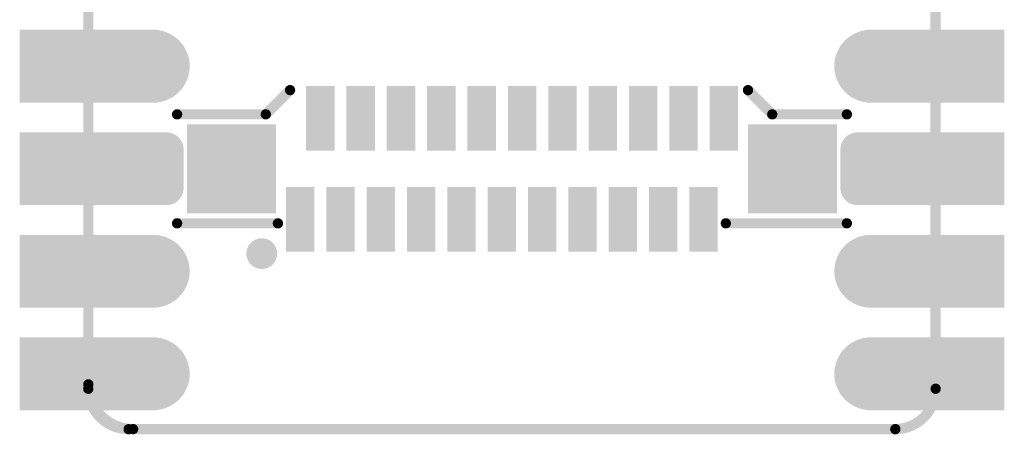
# Model space of a CAD drawing. Header units: millimetres. Extents: x 126.2 to 150.6, y 45.7 to 98.3.
# Tile 1 of 8: x 126.2 to 150.6, y 45.7 to 56. Entities that reach past the tile are written whole.
import ezdxf

# ---------------------------------------------------------------- set-up
doc = ezdxf.new("R2010")
doc.units = ezdxf.units.MM
for name, color, linetype in [('BottomLayer', 5, 'Continuous'), ('BottomSolder', 6, 'Continuous'), ('KeepOutLayer', 6, 'Continuous'), ('Mechanical1', 6, 'Continuous'), ('MidLayer1', 16, 'Continuous'), ('MidLayer2', 76, 'Continuous'), ('MidLayer3', 90, 'Continuous'), ('MidLayer4', 156, 'Continuous'), ('MultiLayer', 9, 'Continuous'), ('PadHoleLayer', 156, 'Continuous'), ('TopLayer', 1, 'Continuous'), ('TopOverlay', 2, 'Continuous'), ('TopPaste', 8, 'Continuous'), ('TopSolder', 216, 'Continuous')]:
    doc.layers.add(name, color=color, linetype=linetype)

# ---------------------------------------------------------------- blocks, each defined once
blk = doc.blocks.new('P_________1')
at = {"layer": 'BottomLayer'}
for points, const_width in [([(-9.29, -16.51, 1), (-8.49, -16.51, 1)], 0.8), ([(8.49, -16.51, 1), (9.29, -16.51, 1)], 0.8), ([(-9.377, -18.575, 1), (-9.052, -18.575, 1)], 0.325), ([(-8.727, -18.575, 1), (-8.402, -18.575, 1)], 0.325), ([(8.403, -18.575, 1), (8.728, -18.575, 1)], 0.325), ([(9.053, -18.575, 1), (9.378, -18.575, 1)], 0.325), ([(-9.377, -19.525, 1), (-9.052, -19.525, 1)], 0.325), ([(-8.727, -19.525, 1), (-8.402, -19.525, 1)], 0.325), ([(8.403, -19.525, 1), (8.728, -19.525, 1)], 0.325), ([(9.053, -19.525, 1), (9.378, -19.525, 1)], 0.325), ([(-9.29, -21.59, 1), (-8.49, -21.59, 1)], 0.8), ([(8.49, -21.59, 1), (9.29, -21.59, 1)], 0.8), ([(-9.29, -24.13, 1), (-8.49, -24.13, 1)], 0.8), ([(8.49, -24.13, 1), (9.29, -24.13, 1)], 0.8)]:
    blk.add_lwpolyline(points, format="xyb", close=True, dxfattribs=dict(at, const_width=const_width))
for points in [[(-12.1, -17.31), (-8.9, -17.31), (-12.1, -15.71), (-8.9, -15.71)], [(8.9, -17.31), (12.1, -17.31), (8.9, -15.71), (12.1, -15.71)], [(-12.1, -19.85), (-8.9, -19.85), (-12.1, -18.25), (-8.9, -18.25)], [(-9.215, -18.25), (-9.215, -19.85), (-8.565, -18.25), (-8.565, -19.85)], [(8.565, -18.25), (8.565, -19.85), (9.215, -18.25), (9.215, -19.85)], [(8.9, -19.85), (12.1, -19.85), (8.9, -18.25), (12.1, -18.25)], [(-9.54, -18.575), (-9.54, -19.525), (-8.24, -18.575), (-8.24, -19.525)], [(8.24, -18.575), (8.24, -19.525), (9.54, -18.575), (9.54, -19.525)], [(-12.1, -22.39), (-8.9, -22.39), (-12.1, -20.79), (-8.9, -20.79)], [(8.9, -22.39), (12.1, -22.39), (8.9, -20.79), (12.1, -20.79)], [(-12.1, -24.93), (-8.9, -24.93), (-12.1, -23.33), (-8.9, -23.33)], [(8.9, -24.93), (12.1, -24.93), (8.9, -23.33), (12.1, -23.33)]]:
    blk.add_solid(points, dxfattribs=at)
at = {"layer": 'BottomSolder'}
for points, const_width in [([(-9.341, -16.51, 1), (-8.439, -16.51, 1)], 0.902), ([(8.439, -16.51, 1), (9.341, -16.51, 1)], 0.902), ([(-9.428, -18.575, 1), (-9.002, -18.575, 1)], 0.427), ([(-8.778, -18.575, 1), (-8.352, -18.575, 1)], 0.427), ([(8.352, -18.575, 1), (8.778, -18.575, 1)], 0.427), ([(9.002, -18.575, 1), (9.428, -18.575, 1)], 0.427), ([(-9.428, -19.525, 1), (-9.002, -19.525, 1)], 0.427), ([(-8.778, -19.525, 1), (-8.352, -19.525, 1)], 0.427), ([(8.352, -19.525, 1), (8.778, -19.525, 1)], 0.427), ([(9.002, -19.525, 1), (9.428, -19.525, 1)], 0.427), ([(-9.341, -21.59, 1), (-8.439, -21.59, 1)], 0.902), ([(8.439, -21.59, 1), (9.341, -21.59, 1)], 0.902), ([(-9.341, -24.13, 1), (-8.439, -24.13, 1)], 0.902), ([(8.439, -24.13, 1), (9.341, -24.13, 1)], 0.902)]:
    blk.add_lwpolyline(points, format="xyb", close=True, dxfattribs=dict(at, const_width=const_width))
for points in [[(-12.202, -17.412), (-8.798, -17.412), (-12.202, -15.608), (-8.798, -15.608)], [(8.798, -17.412), (12.202, -17.412), (8.798, -15.608), (12.202, -15.608)], [(-12.202, -19.952), (-8.798, -19.952), (-12.202, -18.148), (-8.798, -18.148)], [(-9.215, -18.148), (-9.215, -19.952), (-8.565, -18.148), (-8.565, -19.952)], [(8.565, -18.148), (8.565, -19.952), (9.215, -18.148), (9.215, -19.952)], [(8.798, -19.952), (12.202, -19.952), (8.798, -18.148), (12.202, -18.148)], [(-9.642, -18.575), (-9.642, -19.525), (-8.138, -18.575), (-8.138, -19.525)], [(8.138, -18.575), (8.138, -19.525), (9.642, -18.575), (9.642, -19.525)], [(-12.202, -22.492), (-8.798, -22.492), (-12.202, -20.688), (-8.798, -20.688)], [(8.798, -22.492), (12.202, -22.492), (8.798, -20.688), (12.202, -20.688)], [(-12.202, -25.032), (-8.798, -25.032), (-12.202, -23.228), (-8.798, -23.228)], [(8.798, -25.032), (12.202, -25.032), (8.798, -23.228), (12.202, -23.228)]]:
    blk.add_solid(points, dxfattribs=at)
at = {"layer": 'Mechanical1', "const_width": 0.254}
for points in [[(-10.5, -24.39), (-10.5, 24.5)], [(10.5, -24.5), (10.5, 24.5)], [(-9.39, -25.5), (9.5, -25.5)]]:
    blk.add_lwpolyline(points, dxfattribs=at)
at = {"layer": 'Mechanical1', "const_width": 0.127}
for points in [[(-10.563, -24.39, 1), (-10.436, -24.39, 1)], [(-10.563, -24.39, 1), (-10.436, -24.39, 1)], [(10.437, -24.5, 1), (10.564, -24.5, 1)], [(10.437, -24.5, 1), (10.564, -24.5, 1)], [(-9.453, -25.5, 1), (-9.326, -25.5, 1)], [(-9.453, -25.5, 1), (-9.326, -25.5, 1)], [(9.437, -25.5, 1), (9.564, -25.5, 1)], [(9.437, -25.5, 1), (9.564, -25.5, 1)]]:
    blk.add_lwpolyline(points, format="xyb", close=True, dxfattribs=at)
at = {"layer": 'Mechanical1', "const_width": 0.254}
for points in [[(-9.39, -25.5, -0.414214), (-10.5, -24.39)], [(10.5, -24.5, -0.414214), (9.5, -25.5)]]:
    blk.add_lwpolyline(points, format="xyb", dxfattribs=at)
at = {"layer": 'MidLayer1'}
for points, const_width in [([(-9.29, -16.51, 1), (-8.49, -16.51, 1)], 0.8), ([(8.49, -16.51, 1), (9.29, -16.51, 1)], 0.8), ([(-9.377, -18.575, 1), (-9.052, -18.575, 1)], 0.325), ([(-8.727, -18.575, 1), (-8.402, -18.575, 1)], 0.325), ([(8.403, -18.575, 1), (8.728, -18.575, 1)], 0.325), ([(9.053, -18.575, 1), (9.378, -18.575, 1)], 0.325), ([(-9.377, -19.525, 1), (-9.052, -19.525, 1)], 0.325), ([(-8.727, -19.525, 1), (-8.402, -19.525, 1)], 0.325), ([(8.403, -19.525, 1), (8.728, -19.525, 1)], 0.325), ([(9.053, -19.525, 1), (9.378, -19.525, 1)], 0.325), ([(-9.29, -21.59, 1), (-8.49, -21.59, 1)], 0.8), ([(8.49, -21.59, 1), (9.29, -21.59, 1)], 0.8), ([(-9.29, -24.13, 1), (-8.49, -24.13, 1)], 0.8), ([(8.49, -24.13, 1), (9.29, -24.13, 1)], 0.8)]:
    blk.add_lwpolyline(points, format="xyb", close=True, dxfattribs=dict(at, const_width=const_width))
for points in [[(-12.1, -17.31), (-8.9, -17.31), (-12.1, -15.71), (-8.9, -15.71)], [(8.9, -17.31), (12.1, -17.31), (8.9, -15.71), (12.1, -15.71)], [(-12.1, -19.85), (-8.9, -19.85), (-12.1, -18.25), (-8.9, -18.25)], [(-9.215, -18.25), (-9.215, -19.85), (-8.565, -18.25), (-8.565, -19.85)], [(8.565, -18.25), (8.565, -19.85), (9.215, -18.25), (9.215, -19.85)], [(8.9, -19.85), (12.1, -19.85), (8.9, -18.25), (12.1, -18.25)], [(-9.54, -18.575), (-9.54, -19.525), (-8.24, -18.575), (-8.24, -19.525)], [(8.24, -18.575), (8.24, -19.525), (9.54, -18.575), (9.54, -19.525)], [(-12.1, -22.39), (-8.9, -22.39), (-12.1, -20.79), (-8.9, -20.79)], [(8.9, -22.39), (12.1, -22.39), (8.9, -20.79), (12.1, -20.79)], [(-12.1, -24.93), (-8.9, -24.93), (-12.1, -23.33), (-8.9, -23.33)], [(8.9, -24.93), (12.1, -24.93), (8.9, -23.33), (12.1, -23.33)]]:
    blk.add_solid(points, dxfattribs=at)
at = {"layer": 'MidLayer2'}
for points, const_width in [([(-9.29, -16.51, 1), (-8.49, -16.51, 1)], 0.8), ([(8.49, -16.51, 1), (9.29, -16.51, 1)], 0.8), ([(-9.377, -18.575, 1), (-9.052, -18.575, 1)], 0.325), ([(-8.727, -18.575, 1), (-8.402, -18.575, 1)], 0.325), ([(8.403, -18.575, 1), (8.728, -18.575, 1)], 0.325), ([(9.053, -18.575, 1), (9.378, -18.575, 1)], 0.325), ([(-9.377, -19.525, 1), (-9.052, -19.525, 1)], 0.325), ([(-8.727, -19.525, 1), (-8.402, -19.525, 1)], 0.325), ([(8.403, -19.525, 1), (8.728, -19.525, 1)], 0.325), ([(9.053, -19.525, 1), (9.378, -19.525, 1)], 0.325), ([(-9.29, -21.59, 1), (-8.49, -21.59, 1)], 0.8), ([(8.49, -21.59, 1), (9.29, -21.59, 1)], 0.8), ([(-9.29, -24.13, 1), (-8.49, -24.13, 1)], 0.8), ([(8.49, -24.13, 1), (9.29, -24.13, 1)], 0.8)]:
    blk.add_lwpolyline(points, format="xyb", close=True, dxfattribs=dict(at, const_width=const_width))
for points in [[(-12.1, -17.31), (-8.9, -17.31), (-12.1, -15.71), (-8.9, -15.71)], [(8.9, -17.31), (12.1, -17.31), (8.9, -15.71), (12.1, -15.71)], [(-12.1, -19.85), (-8.9, -19.85), (-12.1, -18.25), (-8.9, -18.25)], [(-9.215, -18.25), (-9.215, -19.85), (-8.565, -18.25), (-8.565, -19.85)], [(8.565, -18.25), (8.565, -19.85), (9.215, -18.25), (9.215, -19.85)], [(8.9, -19.85), (12.1, -19.85), (8.9, -18.25), (12.1, -18.25)], [(-9.54, -18.575), (-9.54, -19.525), (-8.24, -18.575), (-8.24, -19.525)], [(8.24, -18.575), (8.24, -19.525), (9.54, -18.575), (9.54, -19.525)], [(-12.1, -22.39), (-8.9, -22.39), (-12.1, -20.79), (-8.9, -20.79)], [(8.9, -22.39), (12.1, -22.39), (8.9, -20.79), (12.1, -20.79)], [(-12.1, -24.93), (-8.9, -24.93), (-12.1, -23.33), (-8.9, -23.33)], [(8.9, -24.93), (12.1, -24.93), (8.9, -23.33), (12.1, -23.33)]]:
    blk.add_solid(points, dxfattribs=at)
at = {"layer": 'MidLayer3'}
for points, const_width in [([(-9.29, -16.51, 1), (-8.49, -16.51, 1)], 0.8), ([(8.49, -16.51, 1), (9.29, -16.51, 1)], 0.8), ([(-9.377, -18.575, 1), (-9.052, -18.575, 1)], 0.325), ([(-8.727, -18.575, 1), (-8.402, -18.575, 1)], 0.325), ([(8.403, -18.575, 1), (8.728, -18.575, 1)], 0.325), ([(9.053, -18.575, 1), (9.378, -18.575, 1)], 0.325), ([(-9.377, -19.525, 1), (-9.052, -19.525, 1)], 0.325), ([(-8.727, -19.525, 1), (-8.402, -19.525, 1)], 0.325), ([(8.403, -19.525, 1), (8.728, -19.525, 1)], 0.325), ([(9.053, -19.525, 1), (9.378, -19.525, 1)], 0.325), ([(-9.29, -21.59, 1), (-8.49, -21.59, 1)], 0.8), ([(8.49, -21.59, 1), (9.29, -21.59, 1)], 0.8), ([(-9.29, -24.13, 1), (-8.49, -24.13, 1)], 0.8), ([(8.49, -24.13, 1), (9.29, -24.13, 1)], 0.8)]:
    blk.add_lwpolyline(points, format="xyb", close=True, dxfattribs=dict(at, const_width=const_width))
for points in [[(-12.1, -17.31), (-8.9, -17.31), (-12.1, -15.71), (-8.9, -15.71)], [(8.9, -17.31), (12.1, -17.31), (8.9, -15.71), (12.1, -15.71)], [(-12.1, -19.85), (-8.9, -19.85), (-12.1, -18.25), (-8.9, -18.25)], [(-9.215, -18.25), (-9.215, -19.85), (-8.565, -18.25), (-8.565, -19.85)], [(8.565, -18.25), (8.565, -19.85), (9.215, -18.25), (9.215, -19.85)], [(8.9, -19.85), (12.1, -19.85), (8.9, -18.25), (12.1, -18.25)], [(-9.54, -18.575), (-9.54, -19.525), (-8.24, -18.575), (-8.24, -19.525)], [(8.24, -18.575), (8.24, -19.525), (9.54, -18.575), (9.54, -19.525)], [(-12.1, -22.39), (-8.9, -22.39), (-12.1, -20.79), (-8.9, -20.79)], [(8.9, -22.39), (12.1, -22.39), (8.9, -20.79), (12.1, -20.79)], [(-12.1, -24.93), (-8.9, -24.93), (-12.1, -23.33), (-8.9, -23.33)], [(8.9, -24.93), (12.1, -24.93), (8.9, -23.33), (12.1, -23.33)]]:
    blk.add_solid(points, dxfattribs=at)
at = {"layer": 'MidLayer4'}
for points, const_width in [([(-9.29, -16.51, 1), (-8.49, -16.51, 1)], 0.8), ([(8.49, -16.51, 1), (9.29, -16.51, 1)], 0.8), ([(-9.377, -18.575, 1), (-9.052, -18.575, 1)], 0.325), ([(-8.727, -18.575, 1), (-8.402, -18.575, 1)], 0.325), ([(8.403, -18.575, 1), (8.728, -18.575, 1)], 0.325), ([(9.053, -18.575, 1), (9.378, -18.575, 1)], 0.325), ([(-9.377, -19.525, 1), (-9.052, -19.525, 1)], 0.325), ([(-8.727, -19.525, 1), (-8.402, -19.525, 1)], 0.325), ([(8.403, -19.525, 1), (8.728, -19.525, 1)], 0.325), ([(9.053, -19.525, 1), (9.378, -19.525, 1)], 0.325), ([(-9.29, -21.59, 1), (-8.49, -21.59, 1)], 0.8), ([(8.49, -21.59, 1), (9.29, -21.59, 1)], 0.8), ([(-9.29, -24.13, 1), (-8.49, -24.13, 1)], 0.8), ([(8.49, -24.13, 1), (9.29, -24.13, 1)], 0.8)]:
    blk.add_lwpolyline(points, format="xyb", close=True, dxfattribs=dict(at, const_width=const_width))
for points in [[(-12.1, -17.31), (-8.9, -17.31), (-12.1, -15.71), (-8.9, -15.71)], [(8.9, -17.31), (12.1, -17.31), (8.9, -15.71), (12.1, -15.71)], [(-12.1, -19.85), (-8.9, -19.85), (-12.1, -18.25), (-8.9, -18.25)], [(-9.215, -18.25), (-9.215, -19.85), (-8.565, -18.25), (-8.565, -19.85)], [(8.565, -18.25), (8.565, -19.85), (9.215, -18.25), (9.215, -19.85)], [(8.9, -19.85), (12.1, -19.85), (8.9, -18.25), (12.1, -18.25)], [(-9.54, -18.575), (-9.54, -19.525), (-8.24, -18.575), (-8.24, -19.525)], [(8.24, -18.575), (8.24, -19.525), (9.54, -18.575), (9.54, -19.525)], [(-12.1, -22.39), (-8.9, -22.39), (-12.1, -20.79), (-8.9, -20.79)], [(8.9, -22.39), (12.1, -22.39), (8.9, -20.79), (12.1, -20.79)], [(-12.1, -24.93), (-8.9, -24.93), (-12.1, -23.33), (-8.9, -23.33)], [(8.9, -24.93), (12.1, -24.93), (8.9, -23.33), (12.1, -23.33)]]:
    blk.add_solid(points, dxfattribs=at)
at = {"layer": 'MultiLayer'}
for points, const_width in [([(-9.29, -16.51, 1), (-8.49, -16.51, 1)], 0.8), ([(8.49, -16.51, 1), (9.29, -16.51, 1)], 0.8), ([(-9.377, -18.575, 1), (-9.052, -18.575, 1)], 0.325), ([(-8.727, -18.575, 1), (-8.402, -18.575, 1)], 0.325), ([(8.403, -18.575, 1), (8.728, -18.575, 1)], 0.325), ([(9.053, -18.575, 1), (9.378, -18.575, 1)], 0.325), ([(-9.377, -19.525, 1), (-9.052, -19.525, 1)], 0.325), ([(-8.727, -19.525, 1), (-8.402, -19.525, 1)], 0.325), ([(8.403, -19.525, 1), (8.728, -19.525, 1)], 0.325), ([(9.053, -19.525, 1), (9.378, -19.525, 1)], 0.325), ([(-9.29, -21.59, 1), (-8.49, -21.59, 1)], 0.8), ([(8.49, -21.59, 1), (9.29, -21.59, 1)], 0.8), ([(-9.29, -24.13, 1), (-8.49, -24.13, 1)], 0.8), ([(8.49, -24.13, 1), (9.29, -24.13, 1)], 0.8)]:
    blk.add_lwpolyline(points, format="xyb", close=True, dxfattribs=dict(at, const_width=const_width))
for points in [[(-12.1, -17.31), (-8.9, -17.31), (-12.1, -15.71), (-8.9, -15.71)], [(8.9, -17.31), (12.1, -17.31), (8.9, -15.71), (12.1, -15.71)], [(-12.1, -19.85), (-8.9, -19.85), (-12.1, -18.25), (-8.9, -18.25)], [(-9.215, -18.25), (-9.215, -19.85), (-8.565, -18.25), (-8.565, -19.85)], [(8.565, -18.25), (8.565, -19.85), (9.215, -18.25), (9.215, -19.85)], [(8.9, -19.85), (12.1, -19.85), (8.9, -18.25), (12.1, -18.25)], [(-9.54, -18.575), (-9.54, -19.525), (-8.24, -18.575), (-8.24, -19.525)], [(8.24, -18.575), (8.24, -19.525), (9.54, -18.575), (9.54, -19.525)], [(-12.1, -22.39), (-8.9, -22.39), (-12.1, -20.79), (-8.9, -20.79)], [(8.9, -22.39), (12.1, -22.39), (8.9, -20.79), (12.1, -20.79)], [(-12.1, -24.93), (-8.9, -24.93), (-12.1, -23.33), (-8.9, -23.33)], [(8.9, -24.93), (12.1, -24.93), (8.9, -23.33), (12.1, -23.33)]]:
    blk.add_solid(points, dxfattribs=at)
at = {"layer": 'PadHoleLayer', "const_width": 0.5}
for points in [[(-10.75, -16.51, 1), (-10.25, -16.51, 1)], [(-9.14, -16.51, 1), (-8.64, -16.51, 1)], [(8.64, -16.51, 1), (9.14, -16.51, 1)], [(10.25, -16.51, 1), (10.75, -16.51, 1)], [(-10.75, -19.05, 1), (-10.25, -19.05, 1)], [(-9.14, -19.05, 1), (-8.64, -19.05, 1)], [(8.64, -19.05, 1), (9.14, -19.05, 1)], [(10.25, -19.05, 1), (10.75, -19.05, 1)], [(-10.75, -21.59, 1), (-10.25, -21.59, 1)], [(-9.14, -21.59, 1), (-8.64, -21.59, 1)], [(8.64, -21.59, 1), (9.14, -21.59, 1)], [(10.25, -21.59, 1), (10.75, -21.59, 1)], [(-10.75, -24.13, 1), (-10.25, -24.13, 1)], [(-9.14, -24.13, 1), (-8.64, -24.13, 1)], [(8.64, -24.13, 1), (9.14, -24.13, 1)], [(10.25, -24.13, 1), (10.75, -24.13, 1)]]:
    blk.add_lwpolyline(points, format="xyb", close=True, dxfattribs=at)
at = {"layer": 'TopLayer'}
for points, const_width in [([(-9.29, -16.51, 1), (-8.49, -16.51, 1)], 0.8), ([(8.49, -16.51, 1), (9.29, -16.51, 1)], 0.8), ([(-9.377, -18.575, 1), (-9.052, -18.575, 1)], 0.325), ([(-8.727, -18.575, 1), (-8.402, -18.575, 1)], 0.325), ([(8.403, -18.575, 1), (8.728, -18.575, 1)], 0.325), ([(9.053, -18.575, 1), (9.378, -18.575, 1)], 0.325), ([(-9.377, -19.525, 1), (-9.052, -19.525, 1)], 0.325), ([(-8.727, -19.525, 1), (-8.402, -19.525, 1)], 0.325), ([(8.403, -19.525, 1), (8.728, -19.525, 1)], 0.325), ([(9.053, -19.525, 1), (9.378, -19.525, 1)], 0.325), ([(-9.29, -21.59, 1), (-8.49, -21.59, 1)], 0.8), ([(8.49, -21.59, 1), (9.29, -21.59, 1)], 0.8), ([(-9.29, -24.13, 1), (-8.49, -24.13, 1)], 0.8), ([(8.49, -24.13, 1), (9.29, -24.13, 1)], 0.8)]:
    blk.add_lwpolyline(points, format="xyb", close=True, dxfattribs=dict(at, const_width=const_width))
for points in [[(-12.1, -17.31), (-8.9, -17.31), (-12.1, -15.71), (-8.9, -15.71)], [(8.9, -17.31), (12.1, -17.31), (8.9, -15.71), (12.1, -15.71)], [(-12.1, -19.85), (-8.9, -19.85), (-12.1, -18.25), (-8.9, -18.25)], [(-9.215, -18.25), (-9.215, -19.85), (-8.565, -18.25), (-8.565, -19.85)], [(8.565, -18.25), (8.565, -19.85), (9.215, -18.25), (9.215, -19.85)], [(8.9, -19.85), (12.1, -19.85), (8.9, -18.25), (12.1, -18.25)], [(-9.54, -18.575), (-9.54, -19.525), (-8.24, -18.575), (-8.24, -19.525)], [(8.24, -18.575), (8.24, -19.525), (9.54, -18.575), (9.54, -19.525)], [(-12.1, -22.39), (-8.9, -22.39), (-12.1, -20.79), (-8.9, -20.79)], [(8.9, -22.39), (12.1, -22.39), (8.9, -20.79), (12.1, -20.79)], [(-12.1, -24.93), (-8.9, -24.93), (-12.1, -23.33), (-8.9, -23.33)], [(8.9, -24.93), (12.1, -24.93), (8.9, -23.33), (12.1, -23.33)]]:
    blk.add_solid(points, dxfattribs=at)
at = {"layer": 'TopSolder'}
for points, const_width in [([(-9.341, -16.51, 1), (-8.439, -16.51, 1)], 0.902), ([(8.439, -16.51, 1), (9.341, -16.51, 1)], 0.902), ([(-9.428, -18.575, 1), (-9.002, -18.575, 1)], 0.427), ([(-8.778, -18.575, 1), (-8.352, -18.575, 1)], 0.427), ([(8.352, -18.575, 1), (8.778, -18.575, 1)], 0.427), ([(9.002, -18.575, 1), (9.428, -18.575, 1)], 0.427), ([(-9.428, -19.525, 1), (-9.002, -19.525, 1)], 0.427), ([(-8.778, -19.525, 1), (-8.352, -19.525, 1)], 0.427), ([(8.352, -19.525, 1), (8.778, -19.525, 1)], 0.427), ([(9.002, -19.525, 1), (9.428, -19.525, 1)], 0.427), ([(-9.341, -21.59, 1), (-8.439, -21.59, 1)], 0.902), ([(8.439, -21.59, 1), (9.341, -21.59, 1)], 0.902), ([(-9.341, -24.13, 1), (-8.439, -24.13, 1)], 0.902), ([(8.439, -24.13, 1), (9.341, -24.13, 1)], 0.902)]:
    blk.add_lwpolyline(points, format="xyb", close=True, dxfattribs=dict(at, const_width=const_width))
for points in [[(-12.202, -17.412), (-8.798, -17.412), (-12.202, -15.608), (-8.798, -15.608)], [(8.798, -17.412), (12.202, -17.412), (8.798, -15.608), (12.202, -15.608)], [(-12.202, -19.952), (-8.798, -19.952), (-12.202, -18.148), (-8.798, -18.148)], [(-9.215, -18.148), (-9.215, -19.952), (-8.565, -18.148), (-8.565, -19.952)], [(8.565, -18.148), (8.565, -19.952), (9.215, -18.148), (9.215, -19.952)], [(8.798, -19.952), (12.202, -19.952), (8.798, -18.148), (12.202, -18.148)], [(-9.642, -18.575), (-9.642, -19.525), (-8.138, -18.575), (-8.138, -19.525)], [(8.138, -18.575), (8.138, -19.525), (9.642, -18.575), (9.642, -19.525)], [(-12.202, -22.492), (-8.798, -22.492), (-12.202, -20.688), (-8.798, -20.688)], [(8.798, -22.492), (12.202, -22.492), (8.798, -20.688), (12.202, -20.688)], [(-12.202, -25.032), (-8.798, -25.032), (-12.202, -23.228), (-8.798, -23.228)], [(8.798, -25.032), (12.202, -25.032), (8.798, -23.228), (12.202, -23.228)]]:
    blk.add_solid(points, dxfattribs=at)
blk = doc.blocks.new('FPC0_5_SMD_22PIN_2_11')
at = {"layer": 'TopLayer'}
for points in [[(-4.5, 1.95), (-5, 1.95), (-4.5, 0.55), (-5, 0.55)], [(-3.5, 1.95), (-4, 1.95), (-3.5, 0.55), (-4, 0.55)], [(-2.5, 1.95), (-3, 1.95), (-2.5, 0.55), (-3, 0.55)], [(-1.5, 1.95), (-2, 1.95), (-1.5, 0.55), (-2, 0.55)], [(-0.5, 1.95), (-1, 1.95), (-0.5, 0.55), (-1, 0.55)], [(0.5, 1.95), (0, 1.95), (0.5, 0.55), (0, 0.55)], [(1.5, 1.95), (1, 1.95), (1.5, 0.55), (1, 0.55)], [(2.5, 1.95), (2, 1.95), (2.5, 0.55), (2, 0.55)], [(3.5, 1.95), (3, 1.95), (3.5, 0.55), (3, 0.55)], [(4.5, 1.95), (4, 1.95), (4.5, 0.55), (4, 0.55)], [(5.5, 1.95), (5, 1.95), (5.5, 0.55), (5, 0.55)], [(-5.95, 1), (-7.95, 1), (-5.95, -1), (-7.95, -1)], [(5.95, -1), (7.95, -1), (5.95, 1), (7.95, 1)], [(-5, -0.55), (-5.5, -0.55), (-5, -1.95), (-5.5, -1.95)], [(-4, -0.55), (-4.5, -0.55), (-4, -1.95), (-4.5, -1.95)], [(-3, -0.55), (-3.5, -0.55), (-3, -1.95), (-3.5, -1.95)], [(-2, -0.55), (-2.5, -0.55), (-2, -1.95), (-2.5, -1.95)], [(-1, -0.55), (-1.5, -0.55), (-1, -1.95), (-1.5, -1.95)], [(0, -0.55), (-0.5, -0.55), (0, -1.95), (-0.5, -1.95)], [(1, -0.55), (0.5, -0.55), (1, -1.95), (0.5, -1.95)], [(2, -0.55), (1.5, -0.55), (2, -1.95), (1.5, -1.95)], [(3, -0.55), (2.5, -0.55), (3, -1.95), (2.5, -1.95)], [(4, -0.55), (3.5, -0.55), (4, -1.95), (3.5, -1.95)], [(5, -0.55), (4.5, -0.55), (5, -1.95), (4.5, -1.95)]]:
    blk.add_solid(points, dxfattribs=at)
at = {"layer": 'TopOverlay', "const_width": 0.254}
for points in [[(-6.1, 1.35), (-5.5, 1.95)], [(5.85, 1.95), (6.45, 1.35)], [(-8.3, 1.35), (-6.1, 1.35)], [(6.45, 1.35), (8.3, 1.35)], [(-8.3, -1.35), (-5.8, -1.35)], [(5.3, -1.35), (8.3, -1.35)]]:
    blk.add_lwpolyline(points, dxfattribs=at)
at = {"layer": 'TopOverlay'}
for points, const_width in [([(-5.563, 1.95, 1), (-5.436, 1.95, 1)], 0.127), ([(5.787, 1.95, 1), (5.914, 1.95, 1)], 0.127), ([(-8.363, 1.35, 1), (-8.236, 1.35, 1)], 0.127), ([(-6.164, 1.35, 1), (-6.037, 1.35, 1)], 0.127), ([(-6.164, 1.35, 1), (-6.037, 1.35, 1)], 0.127), ([(6.387, 1.35, 1), (6.514, 1.35, 1)], 0.127), ([(6.387, 1.35, 1), (6.514, 1.35, 1)], 0.127), ([(8.237, 1.35, 1), (8.364, 1.35, 1)], 0.127), ([(-8.363, -1.35, 1), (-8.236, -1.35, 1)], 0.127), ([(-5.864, -1.35, 1), (-5.737, -1.35, 1)], 0.127), ([(5.237, -1.35, 1), (5.364, -1.35, 1)], 0.127), ([(8.237, -1.35, 1), (8.364, -1.35, 1)], 0.127), ([(-6.01, -2.1, 1), (-6.391, -2.1, 1)], 0.381), ([(-6.486, -2.1, 1), (-6.295, -2.1, 1)], 0.191), ([(-6.105, -2.1, 1), (-5.914, -2.1, 1)], 0.191)]:
    blk.add_lwpolyline(points, format="xyb", close=True, dxfattribs=dict(at, const_width=const_width))
at = {"layer": 'TopPaste'}
for points in [[(-4.5, 1.95), (-5, 1.95), (-4.5, 0.55), (-5, 0.55)], [(-3.5, 1.95), (-4, 1.95), (-3.5, 0.55), (-4, 0.55)], [(-2.5, 1.95), (-3, 1.95), (-2.5, 0.55), (-3, 0.55)], [(-1.5, 1.95), (-2, 1.95), (-1.5, 0.55), (-2, 0.55)], [(-0.5, 1.95), (-1, 1.95), (-0.5, 0.55), (-1, 0.55)], [(0.5, 1.95), (0, 1.95), (0.5, 0.55), (0, 0.55)], [(1.5, 1.95), (1, 1.95), (1.5, 0.55), (1, 0.55)], [(2.5, 1.95), (2, 1.95), (2.5, 0.55), (2, 0.55)], [(3.5, 1.95), (3, 1.95), (3.5, 0.55), (3, 0.55)], [(4.5, 1.95), (4, 1.95), (4.5, 0.55), (4, 0.55)], [(5.5, 1.95), (5, 1.95), (5.5, 0.55), (5, 0.55)], [(-5.95, 1), (-7.95, 1), (-5.95, -1), (-7.95, -1)], [(5.95, -1), (7.95, -1), (5.95, 1), (7.95, 1)], [(-5, -0.55), (-5.5, -0.55), (-5, -1.95), (-5.5, -1.95)], [(-4, -0.55), (-4.5, -0.55), (-4, -1.95), (-4.5, -1.95)], [(-3, -0.55), (-3.5, -0.55), (-3, -1.95), (-3.5, -1.95)], [(-2, -0.55), (-2.5, -0.55), (-2, -1.95), (-2.5, -1.95)], [(-1, -0.55), (-1.5, -0.55), (-1, -1.95), (-1.5, -1.95)], [(0, -0.55), (-0.5, -0.55), (0, -1.95), (-0.5, -1.95)], [(1, -0.55), (0.5, -0.55), (1, -1.95), (0.5, -1.95)], [(2, -0.55), (1.5, -0.55), (2, -1.95), (1.5, -1.95)], [(3, -0.55), (2.5, -0.55), (3, -1.95), (2.5, -1.95)], [(4, -0.55), (3.5, -0.55), (4, -1.95), (3.5, -1.95)], [(5, -0.55), (4.5, -0.55), (5, -1.95), (4.5, -1.95)]]:
    blk.add_solid(points, dxfattribs=at)
at = {"layer": 'TopSolder'}
for points in [[(-4.398, 2.052), (-5.102, 2.052), (-4.398, 0.448), (-5.102, 0.448)], [(-3.398, 2.052), (-4.102, 2.052), (-3.398, 0.448), (-4.102, 0.448)], [(-2.398, 2.052), (-3.102, 2.052), (-2.398, 0.448), (-3.102, 0.448)], [(-1.398, 2.052), (-2.102, 2.052), (-1.398, 0.448), (-2.102, 0.448)], [(-0.398, 2.052), (-1.102, 2.052), (-0.398, 0.448), (-1.102, 0.448)], [(0.602, 2.052), (-0.102, 2.052), (0.602, 0.448), (-0.102, 0.448)], [(1.602, 2.052), (0.898, 2.052), (1.602, 0.448), (0.898, 0.448)], [(2.602, 2.052), (1.898, 2.052), (2.602, 0.448), (1.898, 0.448)], [(3.602, 2.052), (2.898, 2.052), (3.602, 0.448), (2.898, 0.448)], [(4.602, 2.052), (3.898, 2.052), (4.602, 0.448), (3.898, 0.448)], [(5.602, 2.052), (4.898, 2.052), (5.602, 0.448), (4.898, 0.448)], [(-5.848, 1.102), (-8.052, 1.102), (-5.848, -1.102), (-8.052, -1.102)], [(5.848, -1.102), (8.052, -1.102), (5.848, 1.102), (8.052, 1.102)], [(-4.898, -0.448), (-5.602, -0.448), (-4.898, -2.052), (-5.602, -2.052)], [(-3.898, -0.448), (-4.602, -0.448), (-3.898, -2.052), (-4.602, -2.052)], [(-2.898, -0.448), (-3.602, -0.448), (-2.898, -2.052), (-3.602, -2.052)], [(-1.898, -0.448), (-2.602, -0.448), (-1.898, -2.052), (-2.602, -2.052)], [(-0.898, -0.448), (-1.602, -0.448), (-0.898, -2.052), (-1.602, -2.052)], [(0.102, -0.448), (-0.602, -0.448), (0.102, -2.052), (-0.602, -2.052)], [(1.102, -0.448), (0.398, -0.448), (1.102, -2.052), (0.398, -2.052)], [(2.102, -0.448), (1.398, -0.448), (2.102, -2.052), (1.398, -2.052)], [(3.102, -0.448), (2.398, -0.448), (3.102, -2.052), (2.398, -2.052)], [(4.102, -0.448), (3.398, -0.448), (4.102, -2.052), (3.398, -2.052)], [(5.102, -0.448), (4.398, -0.448), (5.102, -2.052), (4.398, -2.052)]]:
    blk.add_solid(points, dxfattribs=at)

msp = doc.modelspace()

# ---------------------------------------------------------------- linework, layer by layer
at = {"layer": 'KeepOutLayer', "const_width": 0.254}
for points in [[(127.908, 46.851), (127.908, 95.851)], [(148.908, 46.851), (148.908, 95.851)], [(128.908, 45.851), (147.908, 45.851)]]:
    msp.add_lwpolyline(points, dxfattribs=at)
at = {"layer": 'KeepOutLayer', "const_width": 0.127}
for points in [[(127.844, 46.851, 1), (127.971, 46.851, 1)], [(127.844, 46.851, 1), (127.971, 46.851, 1)], [(148.845, 46.851, 1), (148.972, 46.851, 1)], [(148.845, 46.851, 1), (148.972, 46.851, 1)], [(128.844, 45.851, 1), (128.971, 45.851, 1)], [(128.844, 45.851, 1), (128.971, 45.851, 1)], [(147.844, 45.851, 1), (147.971, 45.851, 1)], [(147.844, 45.851, 1), (147.971, 45.851, 1)]]:
    msp.add_lwpolyline(points, format="xyb", close=True, dxfattribs=at)
at = {"layer": 'KeepOutLayer', "const_width": 0.254}
for points in [[(128.908, 45.851, -0.414214), (127.908, 46.851)], [(148.908, 46.851, -0.414214), (147.908, 45.851)]]:
    msp.add_lwpolyline(points, format="xyb", dxfattribs=at)

# ---------------------------------------------------------------- block references
for name, p in [('P_________1', (138.409, 71.353)), ('FPC0_5_SMD_22PIN_2_11', (138.408, 52.301))]:
    msp.add_blockref(name, p)

doc.saveas('drawing.dxf')
